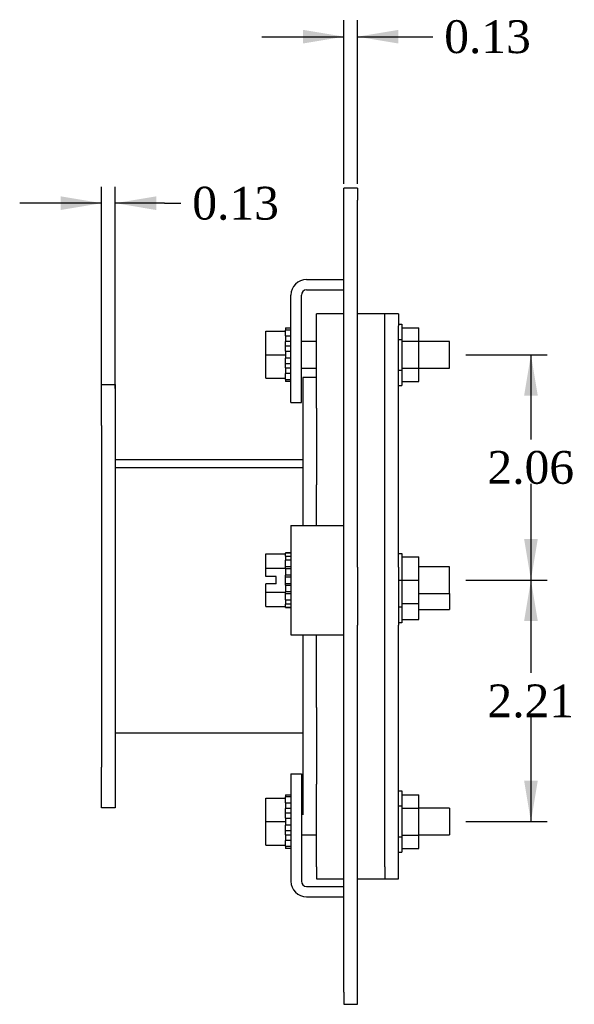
# Model space of a CAD drawing. Header units: inches. Extents: x 0.1 to 47.9, y -0.2 to 31.9.
# Tile 5 of 6: x 24.7 to 29.8, y 12.5 to 21.5. Entities that reach past the tile are written whole.
import ezdxf
from ezdxf.enums import TextEntityAlignment as Align

# ---------------------------------------------------------------- set-up
doc = ezdxf.new("R2010")
doc.units = ezdxf.units.IN
doc.header["$MEASUREMENT"] = 0
for name, color, linetype in [('COM40650', 7, 'Continuous'), ('COM49376', 7, 'Continuous'), ('COM49379', 7, 'Continuous'), ('COM49382', 7, 'Continuous'), ('COM49385', 7, 'Continuous'), ('COM49388', 7, 'Continuous'), ('Default', 7, 'Continuous'), ('GSK10440', 7, 'Continuous'), ('NTS16535', 7, 'Continuous'), ('SCC18019', 7, 'Continuous'), ('WAL253533', 7, 'Continuous')]:
    doc.layers.add(name, color=color, linetype=linetype)
doc.styles.add('SEACAD_Times_New_Roman', font='times.ttf')
doc.dimstyles.new('HAMMOND_(STH_-_48x32)', dxfattribs={"dimtxt": 0.3, "dimasz": 0.375, "dimexe": 0.15, "dimexo": 0.15, "dimgap": 0.075, "dimtad": 0, "dimtih": 1, "dimtoh": 1, "dimzin": 0, "dimdsep": 46, "dimtxsty": 'SEACAD_Times_New_Roman', "dimblk1": '_SE_FILLED', "dimblk2": '_SE_FILLED', "dimsah": 1, "dimcen": 0.15, "dimadec": 0, "dimazin": 0, "dimtfac": 0.8, "dimtofl": 0, "dimtmove": 0, "dimatfit": 3, "dimfxl": 1, "dimtolj": 1, "dimtzin": 0, "dimarcsym": 0})

# ---------------------------------------------------------------- blocks, each defined once
blk = doc.blocks.new('SE5')
at = {"layer": 'COM40650', "color": 7, "linetype": 'Continuous'}
for p, q in [((28.0176, 18.723), (28.0176, 18.8328)), ((28.1426, 18.8328), (28.0176, 18.8328)), ((28.1426, 18.8328), (28.1426, 18.723)), ((28.0176, 16.5133), (28.0176, 18.723)), ((28.1426, 16.5133), (28.1426, 18.723)), ((28.0176, 15.9829), (28.0176, 16.5133)), ((28.1426, 16.5133), (28.1426, 15.9829)), ((28.0176, 13.7732), (28.0176, 15.9829)), ((28.1426, 13.7732), (28.1426, 15.9829)), ((28.0176, 13.7732), (28.0176, 13.6634)), ((28.1426, 13.6634), (28.1426, 13.7732)), ((28.0176, 13.6634), (28.1426, 13.6634))]:
    blk.add_line(p, q, dxfattribs=at)
at = {"layer": 'COM49376', "color": 7, "linetype": 'Continuous'}
for p, q in [((25.5496, 17.4979), (27.2676, 17.4979)), ((25.5496, 17.4259), (27.2676, 17.4259)), ((25.5496, 17.4249), (27.2676, 17.4249)), ((25.5496, 14.9979), (27.2676, 14.9979))]:
    blk.add_line(p, q, dxfattribs=at)
at = {"layer": 'COM49379', "color": 7, "linetype": 'Continuous'}
for p, q in [((25.4246, 17.8104), (25.4246, 18.1854)), ((25.4246, 18.1854), (25.5496, 18.1854)), ((25.5496, 18.1854), (25.5496, 17.8104)), ((25.4246, 17.8104), (25.4246, 14.6854)), ((25.5496, 17.8104), (25.5496, 14.6854)), ((25.4246, 14.3104), (25.4246, 14.6854)), ((25.5496, 14.6854), (25.5496, 14.3104)), ((25.5496, 14.3104), (25.4246, 14.3104))]:
    blk.add_line(p, q, dxfattribs=at)
at = {"layer": 'COM49382', "color": 7, "linetype": 'Continuous'}
for p, q in [((27.2676, 18.2479), (27.2676, 16.8954)), ((27.3926, 18.2479), (27.2676, 18.2479)), ((27.3926, 17.9682), (27.3926, 17.268)), ((27.2676, 15.8954), (27.2676, 14.2479)), ((27.3926, 15.2287), (27.3926, 14.5271))]:
    blk.add_line(p, q, dxfattribs=at)
at = {"layer": 'COM49385', "color": 7, "linetype": 'Continuous'}
for p, q in [((27.6426, 19.872), (27.6426, 19.9818)), ((27.7676, 19.9818), (27.6426, 19.9818)), ((27.7676, 19.9818), (27.7676, 19.872)), ((27.6426, 16.5133), (27.6426, 19.872)), ((27.7676, 16.5133), (27.7676, 19.872)), ((27.6426, 15.9829), (27.6426, 16.5133)), ((27.7676, 16.5133), (27.7676, 15.9829)), ((27.6426, 12.6242), (27.6426, 15.9829)), ((27.7676, 12.6242), (27.7676, 15.9829)), ((27.6426, 12.6242), (27.6426, 12.5143)), ((27.7676, 12.5143), (27.7676, 12.6242)), ((27.6426, 12.5143), (27.7676, 12.5143))]:
    blk.add_line(p, q, dxfattribs=at)
at = {"layer": 'COM49388', "color": 7, "linetype": 'Continuous'}
for p, q in [((27.3016, 19.1458), (27.6426, 19.1458)), ((27.3016, 19.0508), (27.6426, 19.0508)), ((27.1586, 18.0208), (27.1586, 19.0028)), ((27.2536, 18.0208), (27.2536, 19.0028)), ((27.1586, 18.0208), (27.2536, 18.0208)), ((27.1586, 16.8954), (27.3016, 16.8954)), ((27.1586, 16.8954), (27.1586, 15.8954)), ((27.3016, 16.8954), (27.6426, 16.8954)), ((27.1586, 15.8954), (27.3016, 15.8954)), ((27.3016, 15.8954), (27.6426, 15.8954)), ((27.1586, 14.6227), (27.1586, 13.6407)), ((27.1586, 14.6227), (27.2536, 14.6227)), ((27.2536, 14.6227), (27.2536, 13.6407)), ((27.3016, 13.5927), (27.6426, 13.5927)), ((27.3016, 13.4977), (27.6426, 13.4977))]:
    blk.add_line(p, q, dxfattribs=at)
for centre, radius, start, end in [((27.3016, 19.0028), 0.143, 90, 180), ((27.3016, 19.0028), 0.048, 90, 180), ((27.3016, 13.6407), 0.143, 180, 270), ((27.3016, 13.6407), 0.048, 180, 270)]:
    blk.add_arc(centre, radius, start, end, dxfattribs=at)
at = {"layer": 'GSK10440', "color": 7, "linetype": 'Continuous'}
for p, q in [((27.3926, 18.723), (27.3926, 18.8328)), ((27.6426, 18.8328), (27.3926, 18.8328)), ((28.0176, 18.8328), (27.7676, 18.8328)), ((28.0176, 18.723), (28.0176, 18.8328)), ((27.3926, 17.9682), (27.3926, 18.723)), ((28.0176, 16.5133), (28.0176, 18.723)), ((27.3926, 16.8954), (27.3926, 17.268)), ((28.0176, 15.9829), (28.0176, 16.5133)), ((28.0176, 13.7732), (28.0176, 15.9829)), ((27.3926, 15.2287), (27.3926, 15.8954)), ((27.3926, 13.7732), (27.3926, 14.5271)), ((27.3926, 13.7732), (27.3926, 13.6634)), ((28.0176, 13.7732), (28.0176, 13.6634)), ((27.3926, 13.6634), (27.6426, 13.6634)), ((27.7676, 13.6634), (28.0176, 13.6634))]:
    blk.add_line(p, q, dxfattribs=at)
at = {"layer": 'NTS16535', "color": 7, "linetype": 'Continuous'}
for p, q in [((28.1426, 18.7384), (28.1726, 18.7384)), ((28.1726, 18.7384), (28.1726, 18.5981)), ((28.1726, 18.7037), (28.3276, 18.7037)), ((28.3276, 18.5808), (28.3276, 18.7037)), ((28.1426, 18.5981), (28.1726, 18.5981)), ((28.1726, 18.5981), (28.1726, 18.3175)), ((28.1726, 18.5808), (28.3276, 18.5808)), ((28.3276, 18.3348), (28.3276, 18.5808)), ((28.1426, 18.3175), (28.1726, 18.3175)), ((28.1726, 18.3348), (28.3276, 18.3348)), ((28.1726, 18.3175), (28.1726, 18.1772)), ((28.3276, 18.2118), (28.3276, 18.3348)), ((28.1726, 18.2118), (28.3276, 18.2118)), ((28.1426, 18.1772), (28.1726, 18.1772)), ((28.1426, 16.6384), (28.1726, 16.6384)), ((28.1726, 16.6384), (28.1726, 16.3954)), ((28.1726, 16.6084), (28.3276, 16.6084)), ((28.3276, 16.3954), (28.3276, 16.6084)), ((28.1426, 16.3954), (28.1726, 16.3954)), ((28.1726, 16.3954), (28.3276, 16.3954)), ((28.1726, 16.3954), (28.1726, 16.1524)), ((28.3276, 16.1824), (28.3276, 16.3954)), ((28.1426, 16.1524), (28.1726, 16.1524)), ((28.1726, 16.1824), (28.3276, 16.1824)), ((28.1726, 16.1524), (28.1726, 16.0051)), ((28.3276, 16.0351), (28.3276, 16.1824)), ((28.1726, 16.0351), (28.3276, 16.0351)), ((28.1726, 16.0051), (28.1426, 16.0051)), ((28.1426, 14.4663), (28.1726, 14.4663)), ((28.1726, 14.4663), (28.1726, 14.326)), ((28.1726, 14.4317), (28.3276, 14.4317)), ((28.3276, 14.3087), (28.3276, 14.4317)), ((28.1726, 14.326), (28.1426, 14.326)), ((28.1726, 14.326), (28.1726, 14.0454)), ((28.1726, 14.3087), (28.3276, 14.3087)), ((28.3276, 14.0627), (28.3276, 14.3087)), ((28.1726, 14.0627), (28.3276, 14.0627)), ((28.3276, 13.9398), (28.3276, 14.0627)), ((28.1426, 14.0454), (28.1726, 14.0454)), ((28.1726, 14.0454), (28.1726, 13.9051)), ((28.1426, 13.9051), (28.1726, 13.9051)), ((28.1726, 13.9398), (28.3276, 13.9398))]:
    blk.add_line(p, q, dxfattribs=at)
at = {"layer": 'SCC18019', "color": 7, "linetype": 'Continuous'}
for p, q in [((26.9276, 18.6728), (27.1086, 18.6728)), ((26.9276, 18.4578), (26.9276, 18.6728)), ((27.1086, 18.6298), (27.1086, 18.6728)), ((27.3926, 18.5798), (27.2536, 18.5798)), ((28.6086, 18.5798), (28.3276, 18.5798)), ((28.6086, 18.3358), (28.6086, 18.5798)), ((27.1086, 18.4903), (27.1086, 18.556)), ((26.9276, 18.4578), (27.1086, 18.4578)), ((26.9276, 18.2428), (26.9276, 18.4578)), ((27.1086, 18.3596), (27.1086, 18.4253)), ((27.2536, 18.3358), (27.3926, 18.3358)), ((28.3276, 18.3358), (28.6086, 18.3358)), ((26.9276, 18.2428), (27.1086, 18.2428)), ((27.1086, 18.2428), (27.1086, 18.2858)), ((26.9276, 16.6364), (27.1086, 16.6364)), ((26.9276, 16.5043), (26.9276, 16.6364)), ((27.1086, 16.615), (27.1086, 16.6185)), ((26.9276, 16.5043), (27.1086, 16.5043)), ((26.9276, 16.4294), (26.9276, 16.5043)), ((27.1086, 16.5043), (27.1086, 16.5477)), ((27.1086, 16.5029), (27.1086, 16.5043)), ((28.6086, 16.5174), (28.3276, 16.5174)), ((28.6086, 16.2734), (28.6086, 16.5174)), ((27.0226, 16.4294), (26.9276, 16.4294)), ((27.0226, 16.3614), (27.0226, 16.4294)), ((27.1086, 16.3554), (27.1086, 16.4354)), ((26.9276, 16.2865), (26.9276, 16.3614)), ((27.0226, 16.3614), (26.9276, 16.3614)), ((26.9276, 16.2865), (27.1086, 16.2865)), ((26.9276, 16.1544), (26.9276, 16.2865)), ((27.1086, 16.2865), (27.1086, 16.2879)), ((27.1086, 16.2431), (27.1086, 16.2865)), ((28.3276, 16.2734), (28.6086, 16.2734)), ((28.6086, 16.2734), (28.6086, 16.1261)), ((26.9276, 16.1544), (27.1086, 16.1544)), ((27.1086, 16.1724), (27.1086, 16.1758)), ((28.3276, 16.1261), (28.6086, 16.1261)), ((26.9276, 14.4007), (27.1086, 14.4007)), ((26.9276, 14.1857), (26.9276, 14.4007)), ((27.1086, 14.3577), (27.1086, 14.4007)), ((27.1086, 14.2182), (27.1086, 14.2839)), ((27.2676, 14.3077), (27.2536, 14.3077)), ((28.6086, 14.3077), (28.3276, 14.3077)), ((28.6086, 14.3077), (28.6086, 14.0637)), ((26.9276, 14.1857), (27.1086, 14.1857)), ((26.9276, 13.9707), (26.9276, 14.1857)), ((27.1086, 14.0875), (27.1086, 14.1532)), ((27.2536, 14.0637), (27.3926, 14.0637)), ((28.3276, 14.0637), (28.6086, 14.0637)), ((26.9276, 13.9707), (27.1086, 13.9707)), ((27.1086, 13.9707), (27.1086, 14.0137))]:
    blk.add_line(p, q, dxfattribs=at)
at = {"layer": 'WAL253533', "color": 7, "linetype": 'Continuous'}
for p, q in [((27.1086, 18.7036), (27.1086, 18.6835)), ((27.1086, 18.7036), (27.1586, 18.7036)), ((27.1586, 18.6835), (27.1086, 18.6835)), ((27.1086, 18.6728), (27.1086, 18.6835)), ((27.1086, 18.6298), (27.1086, 18.5772)), ((27.1086, 18.6298), (27.1586, 18.6298)), ((27.1586, 18.5772), (27.1086, 18.5772)), ((27.1086, 18.556), (27.1086, 18.5772)), ((27.1086, 18.5394), (27.1586, 18.5394)), ((27.1086, 18.4903), (27.1086, 18.4253)), ((27.1086, 18.4903), (27.1586, 18.4903)), ((27.1586, 18.4253), (27.1086, 18.4253)), ((27.1086, 18.3762), (27.1586, 18.3762)), ((27.1086, 18.3384), (27.1086, 18.3596)), ((27.1086, 18.3384), (27.1086, 18.2858)), ((27.1086, 18.3384), (27.1586, 18.3384)), ((27.1586, 18.2858), (27.1086, 18.2858)), ((27.1086, 18.2321), (27.1086, 18.2428)), ((27.1086, 18.2321), (27.1086, 18.212)), ((27.1086, 18.2321), (27.1586, 18.2321)), ((27.1586, 18.212), (27.1086, 18.212)), ((27.1086, 16.6454), (27.1086, 16.6433)), ((27.1586, 16.6454), (27.1086, 16.6454)), ((27.1586, 16.6433), (27.1086, 16.6433)), ((27.1086, 16.6185), (27.1086, 16.6433)), ((27.1086, 16.615), (27.1086, 16.5769)), ((27.1086, 16.615), (27.1586, 16.615)), ((27.1586, 16.5769), (27.1086, 16.5769)), ((27.1086, 16.5477), (27.1086, 16.5769)), ((27.1086, 16.5194), (27.1586, 16.5194)), ((27.1086, 16.5029), (27.1086, 16.4411)), ((27.1086, 16.5029), (27.1586, 16.5029)), ((27.1586, 16.4411), (27.1086, 16.4411)), ((27.1086, 16.4354), (27.1086, 16.4411)), ((27.1086, 16.4267), (27.1586, 16.4267)), ((27.1086, 16.3642), (27.1586, 16.3642)), ((27.1086, 16.3497), (27.1086, 16.3554)), ((27.1086, 16.3497), (27.1086, 16.2879)), ((27.1086, 16.3497), (27.1586, 16.3497)), ((27.1586, 16.2879), (27.1086, 16.2879)), ((27.1086, 16.2714), (27.1586, 16.2714)), ((27.1086, 16.214), (27.1086, 16.2431)), ((27.1086, 16.214), (27.1086, 16.1758)), ((27.1086, 16.214), (27.1586, 16.214)), ((27.1586, 16.1758), (27.1086, 16.1758)), ((27.1086, 16.1475), (27.1086, 16.1724)), ((27.1086, 16.1454), (27.1086, 16.1475)), ((27.1086, 16.1475), (27.1586, 16.1475)), ((27.1086, 16.1454), (27.1586, 16.1454)), ((27.1086, 14.4315), (27.1086, 14.4114)), ((27.1086, 14.4315), (27.1586, 14.4315)), ((27.1586, 14.4114), (27.1086, 14.4114)), ((27.1086, 14.4007), (27.1086, 14.4114)), ((27.1086, 14.3577), (27.1086, 14.3051)), ((27.1086, 14.3577), (27.1586, 14.3577)), ((27.1586, 14.3051), (27.1086, 14.3051)), ((27.1086, 14.2839), (27.1086, 14.3051)), ((27.1086, 14.2673), (27.1586, 14.2673)), ((27.1086, 14.2182), (27.1086, 14.1532)), ((27.1086, 14.2182), (27.1586, 14.2182)), ((27.1586, 14.1532), (27.1086, 14.1532)), ((27.1086, 14.1041), (27.1586, 14.1041)), ((27.1086, 14.0663), (27.1086, 14.0875)), ((27.1086, 14.0663), (27.1086, 14.0137)), ((27.1086, 14.0663), (27.1586, 14.0663)), ((27.1586, 14.0137), (27.1086, 14.0137)), ((27.1086, 13.96), (27.1086, 13.9707)), ((27.1086, 13.96), (27.1086, 13.9399)), ((27.1086, 13.96), (27.1586, 13.96)), ((27.1586, 13.9399), (27.1086, 13.9399))]:
    blk.add_line(p, q, dxfattribs=at)
blk = doc.blocks.new('DMBLK910')
at = {"layer": 'Default', "linetype": 'Continuous', "transparency": 16777216}
for points in [[(27.2676, 21.4299), (27.2676, 21.3049), (27.6426, 21.3674)], [(28.1426, 21.4299), (27.7676, 21.3674), (28.1426, 21.3049)]]:
    blk.add_hatch(color=7, dxfattribs=at).paths.add_polyline_path(points)
at = {"layer": 'Default', "color": 7, "linetype": 'Continuous', "transparency": 16777216}
for p, q in [((27.6426, 20.022), (27.6426, 21.5174)), ((27.7676, 20.022), (27.7676, 21.5174)), ((26.8926, 21.3674), (27.6426, 21.3674)), ((27.7676, 21.3674), (28.3067, 21.3674)), ((28.3067, 21.3674), (28.4567, 21.3674))]:
    blk.add_line(p, q, dxfattribs=at)
at = {"layer": 'Default', "color": 7, "linetype": 'Continuous', "transparency": 16777216, "style": 'SEACAD_Times_New_Roman'}
blk.add_text('0.13', height=0.3, dxfattribs=at).set_placement((28.5617, 21.5174), align=Align.TOP_LEFT)
blk = doc.blocks.new('_SE_FILLED')
at = {"color": 0}
blk.add_line((0, 0), (-1, 0), dxfattribs=at)
blk.add_solid([(0, 0), (-1, -0.1665), (-1, 0.1665), (0, 0)], dxfattribs=at)
blk = doc.blocks.new('DMBLK911')
at = {"layer": 'Default', "linetype": 'Continuous', "transparency": 16777216}
for points in [[(25.0496, 19.9065), (25.0496, 19.7815), (25.4246, 19.844)], [(25.9246, 19.9065), (25.5496, 19.844), (25.9246, 19.7815)]]:
    blk.add_hatch(color=7, dxfattribs=at).paths.add_polyline_path(points)
at = {"layer": 'Default', "color": 7, "linetype": 'Continuous', "transparency": 16777216}
for p, q in [((25.4246, 18.1479), (25.4246, 19.994)), ((25.5496, 18.1479), (25.5496, 19.994)), ((25.4246, 19.844), (24.6746, 19.844)), ((26.0001, 19.844), (25.5496, 19.844)), ((26.0001, 19.844), (26.1501, 19.844))]:
    blk.add_line(p, q, dxfattribs=at)
at = {"layer": 'Default', "color": 7, "linetype": 'Continuous', "transparency": 16777216, "style": 'SEACAD_Times_New_Roman'}
blk.add_text('0.13', height=0.3, dxfattribs=at).set_placement((26.2551, 19.994), align=Align.TOP_LEFT)
blk = doc.blocks.new('DMBLK915')
at = {"layer": 'Default', "linetype": 'Continuous', "transparency": 16777216}
for points in [[(29.418, 18.0828), (29.3555, 18.4578), (29.293, 18.0828)], [(29.418, 16.7704), (29.293, 16.7704), (29.3555, 16.3954)]]:
    blk.add_hatch(color=7, dxfattribs=at).paths.add_polyline_path(points)
at = {"layer": 'Default', "color": 7, "linetype": 'Continuous', "transparency": 16777216}
for p, q in [((28.7586, 18.4578), (29.5055, 18.4578)), ((29.3555, 18.4578), (29.3555, 17.6816)), ((29.3555, 17.2766), (29.3555, 16.3954)), ((28.7586, 16.3954), (29.5055, 16.3954))]:
    blk.add_line(p, q, dxfattribs=at)
at = {"layer": 'Default', "color": 7, "linetype": 'Continuous', "transparency": 16777216, "style": 'SEACAD_Times_New_Roman'}
blk.add_text('2.06', height=0.3, dxfattribs=at).set_placement((28.9574, 17.5766), align=Align.TOP_LEFT)
blk = doc.blocks.new('DMBLK916')
at = {"layer": 'Default', "linetype": 'Continuous', "transparency": 16777216}
for points in [[(29.418, 16.0204), (29.3555, 16.3954), (29.293, 16.0204)], [(29.418, 14.5607), (29.293, 14.5607), (29.3555, 14.1857)]]:
    blk.add_hatch(color=7, dxfattribs=at).paths.add_polyline_path(points)
at = {"layer": 'Default', "color": 7, "linetype": 'Continuous', "transparency": 16777216}
for p, q in [((28.7586, 16.3954), (29.5055, 16.3954)), ((29.3555, 16.3954), (29.3555, 15.5456)), ((29.3555, 15.1406), (29.3555, 14.1857)), ((28.7586, 14.1857), (29.5055, 14.1857))]:
    blk.add_line(p, q, dxfattribs=at)
at = {"layer": 'Default', "color": 7, "linetype": 'Continuous', "transparency": 16777216, "style": 'SEACAD_Times_New_Roman'}
blk.add_text('2.21', height=0.3, dxfattribs=at).set_placement((28.9574, 15.4406), align=Align.TOP_LEFT)

msp = doc.modelspace()

# ---------------------------------------------------------------- block references
at = {"layer": 'Default'}
msp.add_blockref('SE5', (0, 0), dxfattribs=at)

# ---------------------------------------------------------------- dimensions: what is measured, and where the dimension line sits
at = {"layer": 'Default', "color": 7, "linetype": 'Continuous'}
dim = msp.add_linear_dim(base=(27.6425857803, 21.3674183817), p1=(27.6425857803, 19.8720091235), p2=(27.7675857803, 19.8720091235), angle=0, text='\\A1;<>', dimstyle='HAMMOND_(STH_-_48x32)', override={"dimtmove": 1}, dxfattribs=at)
dim.commit()
dim.dimension.update_dxf_attribs({"geometry": 'DMBLK910', "text_midpoint": (28.4567454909, 21.3674183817), "dimtype": 161})
dim = msp.add_linear_dim(base=(25.4245857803, 19.8440408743), p1=(25.5495857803, 17.9979220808), p2=(25.4245857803, 17.9979220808), text='\\A1;<>', dimstyle='HAMMOND_(STH_-_48x32)', override={"dimtmove": 1}, dxfattribs=at)
dim.commit()
dim.dimension.update_dxf_attribs({"geometry": 'DMBLK911', "text_midpoint": (26.150147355, 19.8440408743), "dimtype": 160})
for base, p1, p2, picture, middle in [((29.3555, 18.4578), (28.6086, 18.4578), (28.6086, 16.3954), 'DMBLK915', (29.3555, 17.4266)), ((29.3555, 16.3954), (28.6086, 16.3954), (28.6086, 14.1857), 'DMBLK916', (29.3555, 15.2906))]:
    dim = msp.add_linear_dim(base=base, p1=p1, p2=p2, angle=270, text='\\A1;<>', dimstyle='HAMMOND_(STH_-_48x32)', dxfattribs=at)
    dim.commit()
    dim.dimension.update_dxf_attribs({"geometry": picture, "text_midpoint": middle, "dimtype": 161})

doc.saveas('drawing.dxf')
